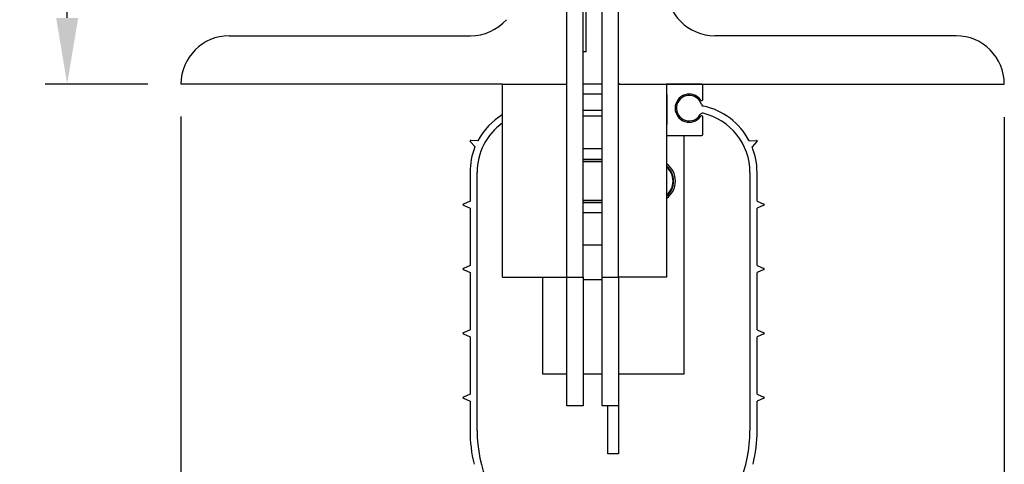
# Model space of a CAD drawing. Header units: inches. Extents: x 144.9 to 238.4, y 214.8 to 247.7.
# Tile 8 of 256: x 148.986 to 150.381, y 215.823 to 216.453. Entities that reach past the tile are written whole.
import ezdxf

# ---------------------------------------------------------------- set-up
doc = ezdxf.new("R2010")
doc.units = ezdxf.units.IN
doc.header["$LTSCALE"] = 0.25
doc.header["$MEASUREMENT"] = 0
doc.layers.add('ANNOTATIONS', color=1, linetype='Continuous')
doc.layers.add('DETAILS', color=4, linetype='Continuous')
doc.styles.add('ARIAL', font='arial.ttf', dxfattribs={"height": 0.09375})
doc.dimstyles.new('STANDARD$0', dxfattribs={"dimtxt": 0.09375, "dimasz": 0.09375, "dimexe": 0.03125, "dimexo": 0.046875, "dimgap": 0.09, "dimtad": 0, "dimtih": 1, "dimtoh": 1, "dimdec": 4, "dimzin": 0, "dimdsep": 46, "dimtxsty": 'ARIAL', "dimcen": 0.09, "dimadec": 0, "dimazin": 0, "dimtfac": 1, "dimtdec": 4, "dimtofl": 0, "dimtmove": 0, "dimatfit": 1, "dimfxl": 1, "dimtolj": 1, "dimtzin": 0, "dimarcsym": 0})

# ---------------------------------------------------------------- blocks, each defined once
blk = doc.blocks.new('*D97')
at = {"layer": 'ANNOTATIONS', "color": 0, "lineweight": -2, "transparency": 16777216}
for p, q in [((149.7142, 217.6375), (148.6101, 217.6375)), ((148.6414, 217.5438), (148.6414, 216.5127)), ((148.6414, 215.7515), (148.6414, 216.2358)), ((149.7803, 215.6577), (148.6101, 215.6577))]:
    blk.add_line(p, q, dxfattribs=at)
at = {"layer": 'ANNOTATIONS', "color": 0, "transparency": 16777216}
for points in [[(148.6257, 217.5438), (148.657, 217.5438), (148.6414, 217.6375)], [(148.6257, 215.7515), (148.657, 215.7515), (148.6414, 215.6577)]]:
    blk.add_solid(points, dxfattribs=at)
at = {"layer": 'defpoints', "color": 0, "transparency": 16777216}
for p in [(148.6414, 217.6375), (149.7611, 217.6375), (149.8271, 215.6577)]:
    blk.add_point(p, dxfattribs=at)
at = {"layer": 'ANNOTATIONS', "color": 0, "transparency": 16777216, "insert": (148.6414, 216.3743), "char_height": 0.09375, "attachment_point": 5, "style": 'ARIAL'}
blk.add_mtext('\\A1;10 5/8"', dxfattribs=at)
blk = doc.blocks.new('*D98')
at = {"layer": 'ANNOTATIONS', "color": 0, "lineweight": -2, "transparency": 16777216}
for p, q in [((149.7142, 217.6375), (149.0218, 217.6375)), ((149.0531, 217.5438), (149.0531, 217.1365)), ((149.0531, 216.4555), (149.0531, 216.8628)), ((149.1674, 216.3618), (149.0218, 216.3618))]:
    blk.add_line(p, q, dxfattribs=at)
at = {"layer": 'ANNOTATIONS', "color": 0, "transparency": 16777216}
for points in [[(149.0375, 217.5438), (149.0687, 217.5438), (149.0531, 217.6375)], [(149.0375, 216.4555), (149.0687, 216.4555), (149.0531, 216.3618)]]:
    blk.add_solid(points, dxfattribs=at)
at = {"layer": 'defpoints', "color": 0, "transparency": 16777216}
for p in [(149.7611, 217.6375), (149.0531, 216.3618), (149.2143, 216.3618)]:
    blk.add_point(p, dxfattribs=at)
at = {"layer": 'ANNOTATIONS', "color": 0, "transparency": 16777216, "insert": (149.0531, 216.9997), "char_height": 0.09375, "attachment_point": 5, "style": 'ARIAL'}
blk.add_mtext('\\A1;7"', dxfattribs=at)
blk = doc.blocks.new('*D99')
at = {"layer": 'ANNOTATIONS', "color": 0, "lineweight": -2, "transparency": 16777216}
for p, q in [((149.2143, 216.3158), (149.2143, 215.4191)), ((150.3807, 216.3149), (150.3807, 215.4191)), ((149.3081, 215.4504), (149.4362, 215.4504)), ((150.287, 215.4504), (150.0886, 215.4504))]:
    blk.add_line(p, q, dxfattribs=at)
at = {"layer": 'ANNOTATIONS', "color": 0, "transparency": 16777216}
for points in [[(149.3081, 215.466), (149.3081, 215.4347), (149.2143, 215.4504)], [(150.287, 215.466), (150.287, 215.4347), (150.3807, 215.4504)]]:
    blk.add_solid(points, dxfattribs=at)
at = {"layer": 'defpoints', "color": 0, "transparency": 16777216}
for p in [(149.2143, 216.3626), (150.3807, 216.3618), (150.3807, 215.4504)]:
    blk.add_point(p, dxfattribs=at)
at = {"layer": 'ANNOTATIONS', "color": 0, "transparency": 16777216, "insert": (149.7624, 215.4504), "char_height": 0.09375, "attachment_point": 5, "style": 'ARIAL'}
blk.add_mtext('\\A1;6 13/32"', dxfattribs=at)

msp = doc.modelspace()

# ---------------------------------------------------------------- linework, layer by layer
at = {"layer": 'DETAILS'}
for p, q in [((149.76107, 216.08841), (149.76107, 217.45528)), ((149.78386, 216.08841), (149.78386, 217.45528)), ((149.81119, 216.08841), (149.81119, 217.45528)), ((149.83397, 216.08841), (149.83397, 217.45528)), ((149.78841, 216.40734), (149.78841, 216.49847)), ((149.28267, 216.43013), (149.62439, 216.43013)), ((150.31238, 216.43013), (149.97066, 216.43013)), ((149.78841, 216.40734), (149.78386, 216.40734)), ((149.66995, 216.36178), (149.21432, 216.36178)), ((149.66995, 216.08841), (149.66995, 216.36178)), ((149.66995, 216.36178), (149.76107, 216.36178)), ((149.76107, 216.08841), (149.76107, 216.36178)), ((149.81119, 216.36178), (149.78386, 216.36178)), ((149.83397, 216.08841), (149.83397, 216.36178)), ((149.83397, 216.36178), (149.90232, 216.36178)), ((149.95199, 216.36178), (149.90232, 216.36178)), ((149.90232, 216.36178), (149.90232, 216.08841)), ((149.90232, 216.36178), (150.38072, 216.36178)), ((149.95381, 216.34031), (149.95381, 216.35996)), ((149.78386, 216.34811), (149.81119, 216.34811)), ((149.90255, 216.34629), (149.90255, 216.30437)), ((149.81119, 216.32408), (149.78386, 216.32408)), ((149.81119, 216.31622), (149.78386, 216.31622)), ((149.95381, 216.2907), (149.95381, 216.31491)), ((149.62402, 216.2803), (149.63086, 216.2726)), ((149.63502, 216.28152), (149.62472, 216.28181)), ((149.90232, 216.28888), (149.95199, 216.28888)), ((149.92736, 216.2882), (149.90232, 216.2882)), ((149.92736, 215.95122), (149.92736, 216.2882)), ((150.01926, 216.28152), (150.02956, 216.28181)), ((150.03026, 216.2803), (150.02342, 216.2726)), ((149.78386, 216.27066), (149.81119, 216.27066)), ((149.81119, 216.25485), (149.78386, 216.25485)), ((149.78386, 216.25234), (149.81119, 216.25234)), ((149.81119, 216.25143), (149.78386, 216.25143)), ((149.62382, 216.23649), (149.62382, 216.19584)), ((149.63384, 215.871), (149.63384, 216.23649)), ((150.02044, 216.23649), (150.02044, 215.871)), ((150.03046, 216.19584), (150.03046, 216.23649)), ((149.62382, 216.19584), (149.61436, 216.19176)), ((149.78386, 216.19729), (149.81119, 216.19729)), ((149.81119, 216.19637), (149.78386, 216.19637)), ((150.03046, 216.19584), (150.03992, 216.19176)), ((149.61436, 216.19009), (149.62382, 216.186)), ((149.62382, 216.186), (149.62382, 216.10472)), ((149.78386, 216.19386), (149.81119, 216.19386)), ((150.03992, 216.19009), (150.03046, 216.186)), ((150.03046, 216.10472), (150.03046, 216.186)), ((149.81119, 216.17953), (149.78386, 216.17953)), ((149.78386, 216.13397), (149.81119, 216.13397)), ((149.62382, 216.10472), (149.61436, 216.10063)), ((149.61436, 216.09896), (149.62382, 216.09488)), ((150.03046, 216.10472), (150.03992, 216.10063)), ((150.03992, 216.09896), (150.03046, 216.09488)), ((149.62382, 216.09488), (149.62382, 216.01359)), ((149.66995, 216.08841), (149.76107, 216.08841)), ((149.72645, 216.08841), (149.72645, 215.95122)), ((149.76107, 215.90616), (149.76107, 216.08841)), ((149.76107, 216.08841), (149.78386, 216.08841)), ((149.78386, 216.08841), (149.78386, 215.90616)), ((149.81119, 216.08445), (149.78386, 216.08445)), ((149.81119, 216.08841), (149.83397, 216.08841)), ((149.81119, 215.90616), (149.81119, 216.08841)), ((149.90232, 216.08841), (149.83397, 216.08841)), ((149.83397, 216.08841), (149.83397, 215.90616)), ((150.03046, 216.01359), (150.03046, 216.09488)), ((149.62382, 216.01359), (149.61436, 216.00951)), ((149.61436, 216.00784), (149.62382, 216.00375)), ((149.62382, 216.00375), (149.62382, 215.92247)), ((150.03046, 216.01359), (150.03992, 216.00951)), ((150.03992, 216.00784), (150.03046, 216.00375)), ((150.03046, 215.92247), (150.03046, 216.00375)), ((149.72645, 215.95122), (149.76107, 215.95122)), ((149.78386, 215.95122), (149.81119, 215.95122)), ((149.78386, 215.95122), (149.81119, 215.95122)), ((149.83397, 215.95122), (149.92736, 215.95122)), ((149.62382, 215.92247), (149.61436, 215.91838)), ((150.03046, 215.92247), (150.03992, 215.91838)), ((149.61436, 215.91671), (149.62382, 215.91263)), ((149.62382, 215.91263), (149.62382, 215.87077)), ((149.62382, 215.91263), (149.62382, 215.871)), ((149.78386, 215.90616), (149.76107, 215.90616)), ((149.83397, 215.90616), (149.81119, 215.90616)), ((149.81901, 215.83791), (149.81901, 215.90616)), ((149.83397, 215.90616), (149.83397, 215.83791)), ((150.03992, 215.91671), (150.03046, 215.91263)), ((150.03046, 215.87199), (150.03046, 215.91263)), ((150.03046, 215.871), (150.03046, 215.91263)), ((149.83397, 215.83791), (149.81901, 215.83791))]:
    msp.add_line(p, q, dxfattribs=at)
for centre, radius, start, end in [((149.97066, 216.49847), 0.06834, 180, 270), ((149.62439, 216.49847), 0.06834, 270, 318.18969), ((149.28267, 216.36178), 0.06834, 90, 180), ((150.31238, 216.36178), 0.06834, 0, 90), ((149.8358, 216.3636), 0.00182, 180, 270), ((149.95199, 216.35996), 0.00182, 0, 90), ((149.90072, 216.34629), 0.00182, 0, 28.95502), ((149.93433, 216.32761), 0.01993, 35.71437, 324.28563), ((149.93433, 216.32761), 0.01804, 17.40474, 330.05294), ((149.95199, 216.34031), 0.00182, 215.71437, 0), ((149.95502, 216.3341), 0.00364, 197.40474, 258.02995), ((149.93433, 216.23649), 0.09614, 27.93396, 78.02995), ((149.71995, 216.23649), 0.09614, 121.34179, 152.06604), ((149.95312, 216.31678), 0.00364, 76.8282, 150.05294), ((149.95199, 216.31491), 0.00182, 0, 144.28563), ((149.93433, 216.23649), 0.08611, 0, 76.8282), ((149.71995, 216.23649), 0.08611, 125.49894, 180), ((149.90072, 216.30437), 0.00182, 331.04498, 0), ((149.6247, 216.2809), 0.000911, 88.36434, 221.63566), ((149.95199, 216.2907), 0.00182, 270, 0), ((150.02958, 216.2809), 0.000911, 318.36434, 91.63566), ((149.71995, 216.23649), 0.09614, 157.93396, 180), ((149.93433, 216.23649), 0.09614, 0, 22.06604), ((149.8843, 216.22436), 0.03049, 306.20712, 53.79288), ((149.8843, 216.22436), 0.02798, 310.06962, 49.93038), ((149.8843, 216.22436), 0.02707, 311.71192, 48.28808), ((149.61472, 216.19092), 0.000911, 113.36434, 246.63566), ((150.03956, 216.19092), 0.000911, 293.36434, 66.63566), ((149.61472, 216.0998), 0.000911, 113.36434, 246.63566), ((150.03956, 216.0998), 0.000911, 293.36434, 66.63566), ((149.61472, 216.00867), 0.000911, 113.36434, 246.63566), ((150.03956, 216.00867), 0.000911, 293.36434, 66.63566), ((149.61472, 215.91755), 0.000911, 113.36434, 246.63566), ((149.61472, 215.91755), 0.000911, 113.36434, 246.63566), ((150.03956, 215.91755), 0.000911, 293.36434, 66.63566), ((150.03956, 215.91755), 0.000911, 293.36434, 66.63566), ((149.82714, 215.871), 0.20332, 180, 193.61321), ((149.82714, 215.871), 0.1933, 180, 0), ((149.82714, 215.871), 0.20332, 346.38679, 0)]:
    msp.add_arc(centre, radius, start, end, dxfattribs=at)

# ---------------------------------------------------------------- dimensions: what is measured, and where the dimension line sits
at = {"layer": 'ANNOTATIONS'}
for base, p1, p2, text, picture, middle in [((148.64136, 217.63753), (149.82714, 215.65774), (149.76107, 217.63753), '10 5/8"', '*D97', (148.64136, 216.37426)), ((149.05309, 216.36178), (149.76107, 217.63753), (149.21432, 216.36178), '7"', '*D98', (149.05309, 216.99966))]:
    dim = msp.add_linear_dim(base=base, p1=p1, p2=p2, angle=90, text=text, dimstyle='STANDARD$0', override={"dimpost": ''}, dxfattribs=at)
    dim.commit()
    dim.dimension.update_dxf_attribs({"geometry": picture, "text_midpoint": middle, "dimtype": 160})
dim = msp.add_linear_dim(base=(150.38072, 215.45037), p1=(149.21433, 216.36263), p2=(150.38072, 216.36178), text='6 13/32"', dimstyle='STANDARD$0', dxfattribs=at)
dim.commit()
dim.dimension.update_dxf_attribs({"geometry": '*D99', "text_midpoint": (149.76242, 215.45037), "dimtype": 160})

doc.saveas('drawing.dxf')
